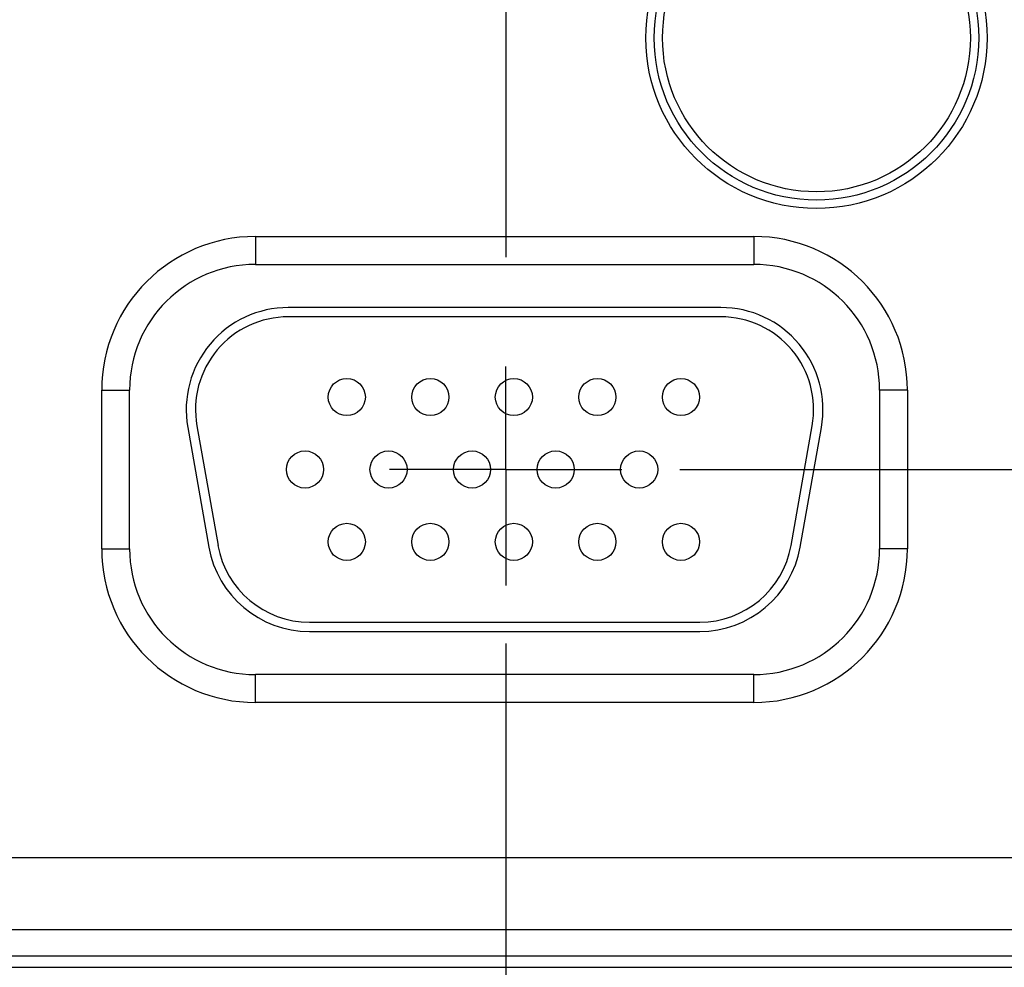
# Model space of a CAD drawing. Header units: inches. Extents: x 0 to 34, y 0 to 22.
# Tile 39 of 80: x 17 to 18.1, y 12.8 to 13.8. Entities that reach past the tile are written whole.
import ezdxf

# ---------------------------------------------------------------- set-up
doc = ezdxf.new("R2010")
doc.units = ezdxf.units.IN
doc.header["$LTSCALE"] = 1.87
doc.header["$MEASUREMENT"] = 0
doc.linetypes.add('CENTER', pattern=[0.6, 0.375, -0.075, 0.075, -0.075])
doc.layers.get('0').update_dxf_attribs({"linetype": 'CONTINUOUS'})
doc.layers.add('DEFAULT_1', color=7, linetype='CENTER')
doc.layers.add('DIMENSIONS', color=7, linetype='CONTINUOUS')
doc.styles.get("Standard").update_dxf_attribs({"font": 'txt', "width": 0.8})
doc.dimstyles.new('DIMSTYLE_1', dxfattribs={"dimtxt": 0.125, "dimasz": 0.18, "dimexe": 0.18, "dimexo": 0.0625, "dimgap": 0.09, "dimtad": 0, "dimtih": 1, "dimtoh": 1, "dimdec": 3, "dimzin": 4, "dimdsep": 46, "dimtxsty": 'STANDARD', "dimblk": '_FILLED', "dimblk1": '_FILLED', "dimblk2": '_FILLED', "dimcen": 0.09, "dimadec": 0, "dimazin": 0, "dimtp": 0.01, "dimtm": 0.01, "dimtfac": 1, "dimtdec": 3, "dimtofl": 0, "dimtmove": 0, "dimatfit": 3, "dimldrblk": '_FILLED', "dimfxl": 1, "dimtolj": 1, "dimtzin": 4, "dimarcsym": 0})

# ---------------------------------------------------------------- blocks, each defined once
blk = doc.blocks.new('*D7')
at = {"layer": 'DIMENSIONS', "color": 2, "linetype": 'CONTINUOUS'}
blk.add_line((17.7147, 13.3621), (19.284, 13.3621), dxfattribs=at)
at = {"layer": 'DIMENSIONS', "color": 2, "linetype": 'CONTINUOUS', "width": 0.8}
for s, p in [('[', (19.9715, 13.2996)), (']', (20.5715, 13.2996)), ('3.529', (19.3465, 13.2996)), ('89.64', (20.0715, 13.2996))]:
    blk.add_text(s, height=0.125, dxfattribs=at).set_placement(p)
blk = doc.blocks.new('_FILLED')
at = {"color": 0, "linetype": 'BYBLOCK'}
blk.add_solid([(0, 0), (-1, 0.1736), (-1, -0.1736)], dxfattribs=at)
blk = doc.blocks.new('*D8')
at = {"layer": 'DIMENSIONS', "color": 2, "linetype": 'CONTINUOUS'}
blk.add_line((18.0394, 12.6851), (19.2838, 12.6851), dxfattribs=at)
at = {"layer": 'DIMENSIONS', "color": 2, "linetype": 'CONTINUOUS', "width": 0.8}
for s, p in [('[', (19.9713, 12.6226)), (']', (20.6713, 12.6226)), ('4.206', (19.3463, 12.6226)), ('106.83', (20.0713, 12.6226))]:
    blk.add_text(s, height=0.125, dxfattribs=at).set_placement(p)
blk = doc.blocks.new('*D12')
at = {"layer": 'DIMENSIONS', "color": 2, "linetype": 'CONTINUOUS'}
blk.add_line((17.5271, 13.1745), (17.5271, 10.3045), dxfattribs=at)
at = {"layer": 'DIMENSIONS', "color": 2, "linetype": 'CONTINUOUS', "width": 0.8}
for s, p in [(']', (17.5896, 10.142)), ('60.94', (17.5896, 9.642)), ('[', (17.5896, 9.542)), ('2.399', (17.5896, 8.917))]:
    blk.add_text(s, height=0.125, rotation=90, dxfattribs=at).set_placement(p)

msp = doc.modelspace()

# ---------------------------------------------------------------- linework, layer by layer
at = {"color": 7, "linetype": 'CONTINUOUS'}
for p, q in [((17.2573, 13.6131), (17.7943, 13.6131)), ((17.2573, 13.6131), (17.2573, 13.5831)), ((17.7943, 13.6131), (17.7943, 13.5831)), ((17.2573, 13.5831), (17.7943, 13.5831)), ((17.7588, 13.5366), (17.2928, 13.5366)), ((17.7588, 13.5266), (17.2928, 13.5266)), ((17.0918, 13.4476), (17.1218, 13.4476)), ((17.0918, 13.2766), (17.0918, 13.4476)), ((17.1218, 13.2766), (17.1218, 13.4476)), ((17.9598, 13.4476), (17.9298, 13.4476)), ((17.9298, 13.4476), (17.9298, 13.2766)), ((17.9598, 13.4476), (17.9598, 13.2766)), ((17.1943, 13.4092), (17.2171, 13.2802)), ((17.8345, 13.2802), (17.8573, 13.4092)), ((17.1845, 13.4075), (17.2072, 13.2785)), ((17.8444, 13.2785), (17.8671, 13.4075)), ((17.0918, 13.2766), (17.1218, 13.2766)), ((17.9598, 13.2766), (17.9298, 13.2766)), ((17.3155, 13.1976), (17.736, 13.1976)), ((17.3155, 13.1876), (17.736, 13.1876)), ((17.7943, 13.1411), (17.2573, 13.1411)), ((17.2573, 13.1111), (17.2573, 13.1411)), ((17.7943, 13.1111), (17.7943, 13.1411)), ((17.7943, 13.1111), (17.2573, 13.1111)), ((15.3004, 12.9442), (18.4231, 12.9442)), ((18.3452, 12.8662), (15.3784, 12.8662)), ((15.1391, 12.8381), (18.5845, 12.8381)), ((15.1391, 12.8258), (18.5845, 12.8258))]:
    msp.add_line(p, q, dxfattribs=at)
for centre, radius in [((17.8618, 13.8271), 0.1838), ((17.8618, 13.8271), 0.1748), ((17.8618, 13.8271), 0.1748), ((17.8618, 13.8271), 0.1658), ((17.3558, 13.4401), 0.02), ((17.4458, 13.4401), 0.02), ((17.5358, 13.4401), 0.02), ((17.6258, 13.4401), 0.02), ((17.7158, 13.4401), 0.02), ((17.3108, 13.3621), 0.02), ((17.4008, 13.3621), 0.02), ((17.4908, 13.3621), 0.02), ((17.5808, 13.3621), 0.02), ((17.6708, 13.3621), 0.02), ((17.3558, 13.2841), 0.02), ((17.4458, 13.2841), 0.02), ((17.5358, 13.2841), 0.02), ((17.6258, 13.2841), 0.02), ((17.7158, 13.2841), 0.02)]:
    msp.add_circle(centre, radius, dxfattribs=at)
for centre, radius, start, end in [((17.2573, 13.4476), 0.1655, 90, 180), ((17.7943, 13.4476), 0.1655, 0, 90), ((17.2573, 13.4476), 0.1355, 90, 180), ((17.7943, 13.4476), 0.1355, 0, 90), ((17.2928, 13.4266), 0.11, 90, 190), ((17.7588, 13.4266), 0.11, 350, 90), ((17.2928, 13.4266), 0.1, 90, 190), ((17.7588, 13.4266), 0.1, 350, 90), ((17.2573, 13.2766), 0.1655, 180, 270), ((17.2573, 13.2766), 0.1355, 180, 270), ((17.3155, 13.2976), 0.11, 190, 270), ((17.3155, 13.2976), 0.1, 190, 270), ((17.736, 13.2976), 0.1, 270, 350), ((17.736, 13.2976), 0.11, 270, 350), ((17.7943, 13.2766), 0.1355, 270, 360), ((17.7943, 13.2766), 0.1655, 270, 360)]:
    msp.add_arc(centre, radius, start, end, dxfattribs=at)
at = {"layer": 'DEFAULT_1', "color": 7, "linetype": 'CENTER'}
for p, q in [((17.5271, 14.2921), (17.5271, 13.4729)), ((17.5271, 13.3621), (17.5271, 13.4729)), ((17.5271, 13.3621), (17.402, 13.3621)), ((17.5271, 13.3621), (17.6522, 13.3621)), ((17.5271, 13.3621), (17.5271, 13.237))]:
    msp.add_line(p, q, dxfattribs=at)

# ---------------------------------------------------------------- dimensions: what is measured, and where the dimension line sits
at = {"layer": 'DIMENSIONS', "color": 2, "linetype": 'CONTINUOUS'}
for feature_location, offset, dtype, origin, picture, middle in [((17.7147, 13.3621), (1.5693, 0), 0, (17.6522, 16.8911), '*D7', (20.009, 13.3621)), ((18.0394, 12.6851), (1.2444, 0), 0, (17.9769, 16.8911), '*D8', (20.0588, 12.6851)), ((17.5271, 13.1745), (0, -2.87), 1, (15.1281, 13.237), '*D12', (17.5271, 9.5795))]:
    dim = msp.add_ordinate_dim(feature_location=feature_location, offset=offset, dtype=dtype, origin=origin, dimstyle='DIMSTYLE_1', dxfattribs=at)
    dim.commit()
    dim.dimension.update_dxf_attribs({"geometry": picture, "text_midpoint": middle})

doc.saveas('drawing.dxf')
